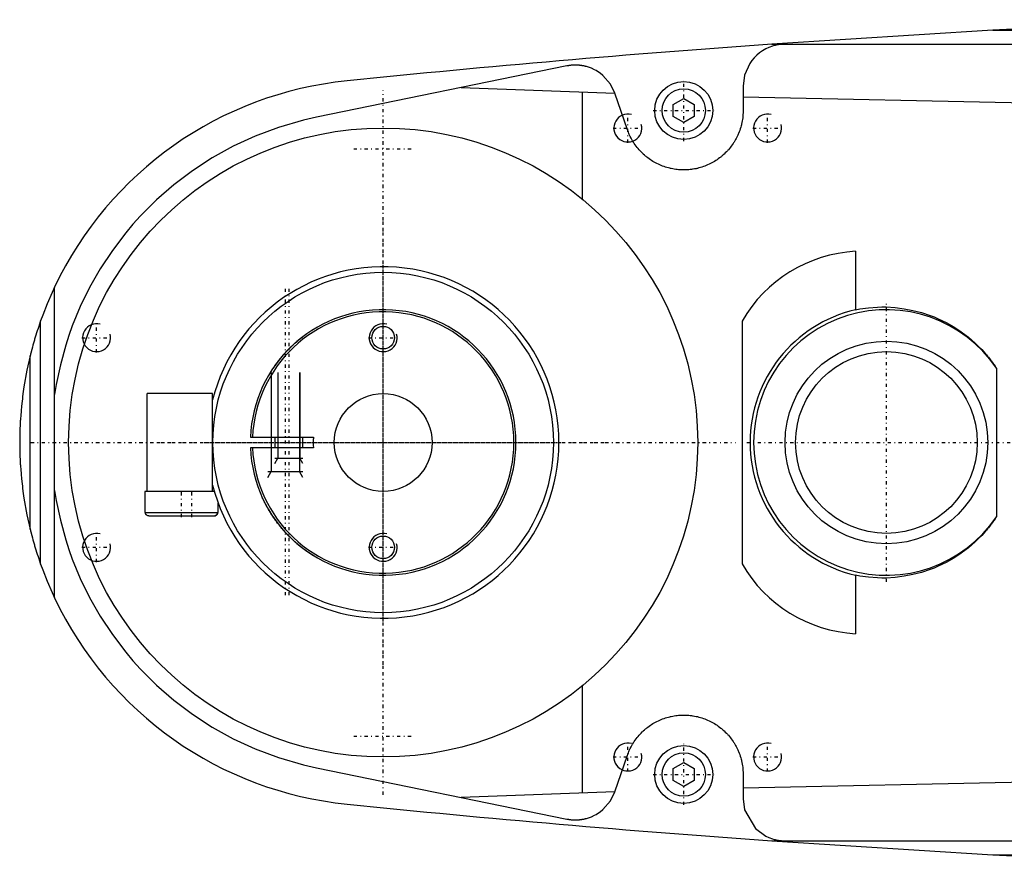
# Model space of a CAD drawing. Extents: x -602 to 168, y -90 to 90.
# Tile 1 of 5: x -602 to -461, y -60 to 60. Entities that reach past the tile are written whole.
import ezdxf

# ---------------------------------------------------------------- set-up
doc = ezdxf.new("R2010")
doc.units = 0
doc.linetypes.add('CENTER', pattern=[1.5, 0.45, -0.5, 0.05, -0.5])
for name, color, linetype in [('AM_0', 7, 'CONTINUOUS'), ('AM_10', 7, 'CONTINUOUS'), ('AM_7', 7, 'CENTER')]:
    doc.layers.add(name, color=color, linetype=linetype)

msp = doc.modelspace()

# ---------------------------------------------------------------- linework, layer by layer
at = {"layer": 'AM_0', "color": 7, "linetype": 'CONTINUOUS'}
for p, q in [((-431.04, 60.5), (-462.76, 59)), ((-462.76, 59), (-494.4, 57)), ((-462.76, 59), (-252.3, 59)), ((-494.4, 57), (-242.93, 57)), ((-523.7, 53.88), (-559.54, 46.53)), ((-538.83, 50.78), (-516.84, 49.99)), ((-498.5, 51), (-498.5, 47.5)), ((-521.5, 34.82), (-521.5, 50.13)), ((-515.04, 44.74), (-516.84, 49.99)), ((-498.5, 49.45), (-379.16, 47)), ((-508.5, 48.37), (-507, 49.23)), ((-508.5, 46.63), (-508.5, 48.37)), ((-507, 49.23), (-505.5, 48.37)), ((-505.5, 48.37), (-505.5, 46.63)), ((-507, 45.77), (-508.5, 46.63)), ((-505.5, 46.63), (-507, 45.77)), ((-482.43, 27.36), (-482.43, 18.99)), ((-597, -22.25), (-597, 22.25)), ((-599, -17.41), (-599, 17.41)), ((-498.65, 17.38), (-498.65, -17.38)), ((-600.5, -12.4), (-600.5, 12.4)), ((-462.27, 10.66), (-462.27, -10.66)), ((-583.75, -7), (-583.75, 7)), ((-574.4, 7), (-583.75, 7)), ((-574.4, -7), (-574.4, 7)), ((-568.99, 0.75), (-559.97, 0.75)), ((-565.5, 0.75), (-565.5, -0.75)), ((-561.5, -0.75), (-561.5, 0.75)), ((-559.97, -0.75), (-568.99, -0.75)), ((-584.1, -7), (-584.1, -10)), ((-574.16, -7), (-584.1, -7)), ((-573.6, -10), (-573.6, -8.69)), ((-584.1, -10), (-573.6, -10)), ((-583.51, -10.5), (-574.19, -10.5)), ((-482.43, -18.99), (-482.43, -27.36)), ((-521.5, -50.13), (-521.5, -34.82)), ((-516.84, -49.99), (-515.04, -44.74)), ((-508.5, -46.63), (-507, -45.77)), ((-507, -45.77), (-505.5, -46.63)), ((-559.54, -46.53), (-523.7, -53.88)), ((-508.5, -48.37), (-508.5, -46.63)), ((-505.5, -46.63), (-505.5, -48.37)), ((-379.16, -47), (-498.5, -49.45)), ((-498.5, -47.5), (-498.5, -51)), ((-507, -49.23), (-508.5, -48.37)), ((-505.5, -48.37), (-507, -49.23)), ((-516.84, -49.99), (-538.83, -50.78)), ((-494.4, -57), (-462.76, -59)), ((-494.4, -57), (-242.93, -57)), ((-462.76, -59), (-252.3, -59)), ((-462.76, -59), (-431.04, -60.5))]:
    msp.add_line(p, q, dxfattribs=at)
for points in [[(-492.5, 57, 0), (-492.51, 57, 0), (-492.52, 57, 0), (-492.54, 57, 0), (-492.54, 57, 0), (-492.55, 57, 0), (-492.57, 57, 0), (-492.58, 57, 0), (-492.59, 57, 0), (-492.61, 57, 0), (-492.62, 57, 0), (-492.63, 57, 0), (-492.64, 57, 0), (-492.65, 57, 0), (-492.67, 57, 0), (-492.68, 57, 0), (-492.7, 57, 0), (-492.71, 57, 0), (-492.72, 57, 0), (-492.73, 57, 0), (-492.74, 57, 0), (-492.75, 56.99, 0), (-492.76, 56.99, 0), (-492.77, 56.99, 0), (-492.78, 56.99, 0), (-492.8, 56.99, 0), (-492.81, 56.99, 0), (-492.81, 56.99, 0), (-492.83, 56.99, 0), (-492.84, 56.99, 0), (-492.86, 56.99, 0), (-492.87, 56.99, 0), (-492.89, 56.99, 0), (-492.89, 56.99, 0), (-492.9, 56.99, 0), (-492.91, 56.99, 0), (-492.93, 56.98, 0), (-492.94, 56.98, 0), (-492.96, 56.98, 0), (-492.97, 56.98, 0), (-492.98, 56.98, 0), (-492.99, 56.98, 0), (-493, 56.98, 0), (-493.02, 56.98, 0), (-493.03, 56.98, 0), (-493.04, 56.98, 0), (-493.06, 56.97, 0), (-493.07, 56.97, 0), (-493.07, 56.97, 0), (-493.09, 56.97, 0), (-493.1, 56.97, 0), (-493.15, 56.96, 0), (-493.24, 56.95, 0), (-493.28, 56.95, 0), (-493.33, 56.94, 0), (-493.41, 56.93, 0), (-493.5, 56.92, 0), (-493.58, 56.9, 0), (-493.67, 56.88, 0), (-493.76, 56.87, 0), (-493.8, 56.86, 0), (-493.84, 56.85, 0), (-493.93, 56.83, 0), (-494.01, 56.81, 0), (-494.05, 56.8, 0), (-494.3, 56.72, 0), (-494.8, 56.54, 0), (-495.27, 56.32, 0), (-495.72, 56.06, 0), (-496.15, 55.76, 0), (-496.55, 55.42, 0), (-496.74, 55.24, 0), (-496.92, 55.05, 0), (-497.26, 54.65, 0), (-497.56, 54.22, 0), (-498.3, 52.55, 0), (-498.5, 51, 0)], [(-516.84, 49.99, 0), (-517.47, 51.27, 0), (-518.57, 52.53, 0), (-518.94, 52.83, 0), (-519.34, 53.1, 0), (-519.54, 53.22, 0), (-519.75, 53.33, 0), (-520.19, 53.54, 0), (-520.63, 53.7, 0), (-520.9, 53.78, 0), (-520.98, 53.8, 0), (-521.06, 53.82, 0), (-521.09, 53.83, 0), (-521.13, 53.84, 0), (-521.21, 53.86, 0), (-521.29, 53.88, 0), (-521.37, 53.89, 0), (-521.45, 53.91, 0), (-521.52, 53.92, 0), (-521.56, 53.93, 0), (-521.6, 53.93, 0), (-521.68, 53.94, 0), (-521.76, 53.95, 0), (-521.84, 53.96, 0), (-521.92, 53.97, 0), (-521.97, 53.98, 0), (-521.98, 53.98, 0), (-521.99, 53.98, 0), (-522, 53.98, 0), (-522.01, 53.98, 0), (-522.02, 53.98, 0), (-522.03, 53.98, 0), (-522.04, 53.98, 0), (-522.05, 53.98, 0), (-522.06, 53.98, 0), (-522.07, 53.98, 0), (-522.08, 53.99, 0), (-522.09, 53.99, 0), (-522.1, 53.99, 0), (-522.11, 53.99, 0), (-522.13, 53.99, 0), (-522.14, 53.99, 0), (-522.15, 53.99, 0), (-522.16, 53.99, 0), (-522.16, 53.99, 0), (-522.18, 53.99, 0), (-522.19, 53.99, 0), (-522.2, 53.99, 0), (-522.22, 53.99, 0), (-522.23, 53.99, 0), (-522.24, 53.99, 0), (-522.24, 53.99, 0), (-522.26, 54, 0), (-522.27, 54, 0), (-522.28, 54, 0), (-522.28, 54, 0), (-522.3, 54, 0), (-522.31, 54, 0), (-522.32, 54, 0), (-522.32, 54, 0), (-522.34, 54, 0), (-522.35, 54, 0), (-522.36, 54, 0), (-522.38, 54, 0), (-522.39, 54, 0), (-522.4, 54, 0), (-522.4, 54, 0), (-522.42, 54, 0), (-522.43, 54, 0), (-522.44, 54, 0), (-522.46, 54, 0), (-522.47, 54, 0), (-522.48, 54, 0), (-522.48, 54, 0), (-522.5, 54, 0), (-522.51, 54, 0), (-522.52, 54, 0), (-522.52, 54, 0), (-522.54, 54, 0), (-522.55, 54, 0), (-522.56, 54, 0), (-522.56, 54, 0), (-522.58, 54, 0), (-522.59, 54, 0), (-522.6, 54, 0), (-522.62, 54, 0), (-522.63, 54, 0), (-522.64, 54, 0), (-522.64, 54, 0), (-522.66, 54, 0), (-522.67, 54, 0), (-522.68, 54, 0), (-522.7, 54, 0), (-522.71, 54, 0), (-522.72, 54, 0), (-522.72, 54, 0), (-522.74, 54, 0), (-522.75, 53.99, 0), (-522.76, 53.99, 0), (-522.78, 53.99, 0), (-522.79, 53.99, 0), (-522.8, 53.99, 0), (-522.8, 53.99, 0), (-522.82, 53.99, 0), (-522.83, 53.99, 0), (-522.84, 53.99, 0), (-522.86, 53.99, 0), (-522.87, 53.99, 0), (-522.88, 53.99, 0), (-522.88, 53.99, 0), (-522.9, 53.99, 0), (-522.91, 53.99, 0), (-522.92, 53.99, 0), (-522.94, 53.98, 0), (-522.95, 53.98, 0), (-522.96, 53.98, 0), (-522.96, 53.98, 0), (-522.97, 53.98, 0), (-522.99, 53.98, 0), (-522.99, 53.98, 0), (-523, 53.98, 0), (-523.01, 53.98, 0), (-523.03, 53.98, 0), (-523.03, 53.98, 0), (-523.04, 53.98, 0), (-523.05, 53.97, 0), (-523.07, 53.97, 0), (-523.11, 53.97, 0), (-523.19, 53.96, 0), (-523.27, 53.95, 0), (-523.35, 53.94, 0), (-523.43, 53.93, 0), (-523.47, 53.92, 0), (-523.51, 53.91, 0), (-523.59, 53.9, 0), (-523.67, 53.89, 0), (-523.7, 53.88, 0)], [(-559.54, 46.53, 0), (-561.41, 46.11, 0), (-564.99, 45.07, 0), (-568.3, 43.83, 0), (-569.89, 43.13, 0), (-571.45, 42.38, 0), (-574.44, 40.73, 0), (-577.27, 38.89, 0), (-579.93, 36.88, 0), (-582.42, 34.72, 0), (-584.72, 32.42, 0), (-585.8, 31.22, 0), (-586.83, 30, 0), (-588.74, 27.48, 0), (-590.47, 24.87, 0), (-591.99, 22.2, 0), (-593.33, 19.47, 0), (-594.47, 16.7, 0), (-594.97, 15.31, 0), (-595.42, 13.91, 0), (-596.18, 11.1, 0), (-596.77, 8.29, 0), (-597, 6.87, 0)], [(-498.5, 47.5, 0), (-498.5, 47.39, 0), (-498.51, 47.16, 0), (-498.52, 46.93, 0), (-498.53, 46.82, 0), (-498.54, 46.7, 0), (-498.56, 46.47, 0), (-498.59, 46.24, 0), (-498.63, 46.01, 0), (-498.67, 45.79, 0), (-498.73, 45.56, 0), (-498.75, 45.44, 0), (-498.78, 45.33, 0), (-498.85, 45.1, 0), (-498.91, 44.88, 0), (-498.99, 44.66, 0), (-499.07, 44.44, 0), (-499.16, 44.22, 0), (-499.21, 44.11, 0), (-499.25, 44, 0), (-499.35, 43.79, 0), (-499.46, 43.58, 0), (-499.51, 43.48, 0), (-499.57, 43.38, 0), (-499.68, 43.18, 0), (-499.8, 42.98, 0), (-499.86, 42.88, 0), (-499.93, 42.79, 0), (-500.05, 42.6, 0), (-500.19, 42.42, 0), (-500.32, 42.24, 0), (-500.46, 42.07, 0), (-500.6, 41.9, 0), (-500.68, 41.82, 0), (-500.75, 41.74, 0), (-500.9, 41.58, 0), (-501.05, 41.43, 0), (-501.21, 41.28, 0), (-501.37, 41.14, 0), (-501.53, 40.99, 0), (-501.62, 40.92, 0), (-501.7, 40.85, 0), (-501.87, 40.72, 0), (-502.05, 40.59, 0), (-502.23, 40.46, 0), (-502.41, 40.34, 0), (-502.6, 40.23, 0), (-502.7, 40.17, 0), (-502.79, 40.11, 0), (-502.98, 40.01, 0), (-503.18, 39.91, 0), (-503.38, 39.81, 0), (-503.58, 39.72, 0), (-503.78, 39.63, 0), (-503.88, 39.59, 0), (-503.99, 39.55, 0), (-504.19, 39.48, 0), (-504.4, 39.41, 0), (-504.61, 39.34, 0), (-504.82, 39.29, 0), (-505.03, 39.23, 0), (-505.13, 39.21, 0), (-505.24, 39.18, 0), (-505.45, 39.14, 0), (-505.66, 39.11, 0), (-505.76, 39.09, 0), (-505.87, 39.08, 0), (-506.08, 39.05, 0), (-506.29, 39.03, 0), (-506.39, 39.02, 0), (-506.5, 39.01, 0), (-506.7, 39.01, 0), (-506.91, 39, 0), (-507.11, 39, 0), (-507.32, 39.01, 0), (-507.52, 39.02, 0), (-507.63, 39.02, 0), (-507.73, 39.03, 0), (-507.94, 39.05, 0), (-508.15, 39.08, 0), (-508.36, 39.11, 0), (-508.57, 39.15, 0), (-508.78, 39.19, 0), (-508.88, 39.21, 0), (-508.99, 39.24, 0), (-509.2, 39.29, 0), (-509.41, 39.35, 0), (-509.61, 39.41, 0), (-509.82, 39.48, 0), (-510.02, 39.56, 0), (-510.13, 39.6, 0), (-510.23, 39.64, 0), (-510.43, 39.72, 0), (-510.63, 39.81, 0), (-510.83, 39.91, 0), (-511.02, 40.01, 0), (-511.21, 40.12, 0), (-511.31, 40.17, 0), (-511.4, 40.23, 0), (-511.59, 40.34, 0), (-511.77, 40.47, 0), (-511.95, 40.59, 0), (-512.13, 40.72, 0), (-512.3, 40.85, 0), (-512.38, 40.92, 0), (-512.47, 40.99, 0), (-512.63, 41.13, 0), (-512.79, 41.28, 0), (-512.87, 41.35, 0), (-512.95, 41.43, 0), (-513.1, 41.58, 0), (-513.24, 41.73, 0), (-513.32, 41.81, 0), (-513.39, 41.89, 0), (-513.53, 42.06, 0), (-513.67, 42.23, 0), (-513.81, 42.41, 0), (-513.94, 42.59, 0), (-514.07, 42.77, 0), (-514.13, 42.87, 0), (-514.19, 42.97, 0), (-514.31, 43.16, 0), (-514.42, 43.36, 0), (-514.53, 43.56, 0), (-514.64, 43.77, 0), (-514.74, 43.98, 0), (-514.79, 44.09, 0), (-514.83, 44.2, 0), (-514.92, 44.41, 0), (-515, 44.63, 0), (-515.04, 44.74, 0)], [(-597, 22.25, 0), (-597.37, 21.46, 0), (-598.06, 19.85, 0), (-598.7, 18.23, 0), (-599, 17.41, 0)], [(-482.43, 18.99, 0), (-481.81, 19.11, 0), (-480.56, 19.28, 0), (-479.3, 19.38, 0), (-478.66, 19.39, 0), (-478.02, 19.39, 0), (-476.73, 19.31, 0), (-475.46, 19.15, 0), (-474.2, 18.91, 0), (-472.96, 18.59, 0), (-471.75, 18.18, 0), (-471.16, 17.96, 0), (-470.58, 17.71, 0), (-469.45, 17.16, 0), (-468.37, 16.55, 0), (-467.31, 15.85, 0), (-466.28, 15.08, 0), (-465.29, 14.22, 0), (-464.81, 13.76, 0), (-464.35, 13.29, 0), (-463.83, 12.71, 0), (-463.68, 12.54, 0), (-463.54, 12.37, 0), (-463.47, 12.28, 0), (-463.4, 12.19, 0), (-463.26, 12.02, 0), (-463.12, 11.84, 0), (-462.98, 11.67, 0), (-462.85, 11.49, 0), (-462.72, 11.3, 0), (-462.65, 11.21, 0), (-462.59, 11.12, 0), (-462.46, 10.94, 0), (-462.33, 10.75, 0), (-462.27, 10.66, 0)], [(-599, 17.41, 0), (-599.06, 17.25, 0), (-599.17, 16.93, 0), (-599.27, 16.61, 0), (-599.33, 16.46, 0), (-599.38, 16.3, 0), (-599.48, 15.99, 0), (-599.58, 15.68, 0), (-599.67, 15.38, 0), (-599.77, 15.08, 0), (-599.86, 14.78, 0), (-599.9, 14.64, 0), (-599.94, 14.49, 0), (-600.02, 14.21, 0), (-600.1, 13.92, 0), (-600.18, 13.62, 0), (-600.26, 13.33, 0), (-600.3, 13.17, 0), (-600.32, 13.13, 0), (-600.33, 13.08, 0), (-600.33, 13.06, 0), (-600.34, 13.04, 0), (-600.35, 12.99, 0), (-600.36, 12.95, 0), (-600.37, 12.93, 0), (-600.37, 12.91, 0), (-600.38, 12.87, 0), (-600.39, 12.83, 0), (-600.4, 12.81, 0), (-600.4, 12.79, 0), (-600.41, 12.75, 0), (-600.42, 12.72, 0), (-600.43, 12.68, 0), (-600.44, 12.65, 0), (-600.45, 12.61, 0), (-600.45, 12.6, 0), (-600.46, 12.58, 0), (-600.46, 12.55, 0), (-600.47, 12.52, 0), (-600.48, 12.49, 0), (-600.48, 12.47, 0), (-600.49, 12.45, 0), (-600.49, 12.44, 0), (-600.49, 12.43, 0), (-600.5, 12.41, 0), (-600.5, 12.41, 0), (-600.5, 12.41, 0), (-600.5, 12.4, 0), (-600.5, 12.4, 0), (-600.5, 12.4, 0), (-600.5, 12.4, 0), (-600.5, 12.4, 0), (-600.5, 12.4, 0)], [(-565.5, 10.99, 0), (-565.5, 10.99, 0), (-565.5, 10.99, 0), (-565.49, 11, 0), (-565.49, 11, 0), (-565.49, 11.01, 0), (-565.48, 11.02, 0), (-565.46, 11.04, 0), (-565.45, 11.06, 0), (-565.44, 11.08, 0), (-565.42, 11.1, 0), (-565.41, 11.12, 0), (-565.4, 11.13, 0), (-565.38, 11.16, 0), (-565.35, 11.19, 0), (-565.33, 11.23, 0), (-565.3, 11.26, 0), (-565.28, 11.3, 0), (-565.26, 11.32, 0), (-565.25, 11.34, 0), (-565.22, 11.38, 0), (-565.19, 11.42, 0), (-565.17, 11.44, 0), (-565.15, 11.46, 0), (-565.12, 11.5, 0), (-565.09, 11.55, 0), (-565.07, 11.57, 0), (-565.05, 11.59, 0), (-565.02, 11.64, 0), (-564.99, 11.68, 0), (-564.95, 11.73, 0), (-564.91, 11.77, 0), (-564.88, 11.82, 0), (-564.86, 11.84, 0), (-564.84, 11.87, 0), (-564.8, 11.92, 0), (-564.76, 11.97, 0), (-564.72, 12.02, 0), (-564.68, 12.07, 0), (-564.63, 12.12, 0), (-564.61, 12.14, 0), (-564.59, 12.17, 0), (-564.55, 12.22, 0), (-564.5, 12.27, 0), (-564.46, 12.33, 0), (-564.41, 12.38, 0), (-564.37, 12.43, 0), (-564.34, 12.46, 0), (-564.32, 12.49, 0), (-564.27, 12.54, 0), (-564.23, 12.59, 0), (-564.18, 12.65, 0), (-564.13, 12.7, 0), (-564.08, 12.75, 0), (-564.06, 12.78, 0), (-564.03, 12.81, 0), (-563.99, 12.86, 0), (-563.94, 12.91, 0), (-563.89, 12.97, 0), (-563.84, 13.02, 0), (-563.79, 13.07, 0), (-563.76, 13.1, 0), (-563.74, 13.12, 0), (-563.69, 13.17, 0), (-563.64, 13.23, 0), (-563.62, 13.25, 0), (-563.59, 13.28, 0), (-563.54, 13.33, 0), (-563.5, 13.37, 0), (-563.47, 13.4, 0), (-563.45, 13.42, 0), (-563.4, 13.47, 0), (-563.35, 13.52, 0), (-563.3, 13.57, 0), (-563.25, 13.62, 0), (-563.19, 13.67, 0), (-563.17, 13.7, 0), (-563.14, 13.72, 0), (-563.09, 13.77, 0), (-563.04, 13.82, 0), (-562.99, 13.87, 0), (-562.93, 13.92, 0), (-562.88, 13.97, 0), (-562.85, 13.99, 0), (-562.83, 14.02, 0), (-562.78, 14.06, 0), (-562.72, 14.11, 0), (-562.67, 14.16, 0), (-562.62, 14.2, 0), (-562.57, 14.25, 0), (-562.54, 14.27, 0), (-562.52, 14.29, 0), (-562.47, 14.34, 0), (-562.42, 14.38, 0), (-562.37, 14.42, 0), (-562.32, 14.46, 0), (-562.27, 14.5, 0), (-562.25, 14.52, 0), (-562.23, 14.54, 0), (-562.18, 14.58, 0), (-562.14, 14.62, 0), (-562.1, 14.65, 0), (-562.05, 14.69, 0), (-562.01, 14.72, 0), (-561.99, 14.74, 0), (-561.97, 14.75, 0), (-561.93, 14.79, 0), (-561.89, 14.82, 0), (-561.87, 14.83, 0), (-561.86, 14.85, 0), (-561.82, 14.88, 0), (-561.78, 14.9, 0), (-561.77, 14.92, 0), (-561.75, 14.93, 0), (-561.72, 14.96, 0), (-561.69, 14.98, 0), (-561.66, 15, 0), (-561.63, 15.02, 0), (-561.61, 15.04, 0), (-561.6, 15.05, 0), (-561.59, 15.06, 0), (-561.57, 15.07, 0), (-561.55, 15.09, 0), (-561.54, 15.1, 0), (-561.52, 15.11, 0), (-561.51, 15.11, 0), (-561.51, 15.12, 0), (-561.51, 15.12, 0), (-561.5, 15.12, 0), (-561.5, 15.12, 0), (-561.5, 15.12, 0)], [(-600.5, 12.4, 0), (-600.96, 10.36, 0), (-601.39, 7.97, 0), (-601.49, 7.28, 0), (-601.58, 6.59, 0), (-601.62, 6.24, 0), (-601.66, 5.9, 0), (-601.74, 5.21, 0), (-601.8, 4.52, 0), (-601.86, 3.82, 0), (-601.89, 3.42, 0), (-601.9, 3.3, 0), (-601.9, 3.19, 0), (-601.91, 3.13, 0), (-601.91, 3.07, 0), (-601.92, 2.95, 0), (-601.92, 2.84, 0), (-601.93, 2.72, 0), (-601.93, 2.61, 0), (-601.94, 2.49, 0), (-601.94, 2.43, 0), (-601.95, 2.38, 0), (-601.95, 2.26, 0), (-601.96, 2.14, 0), (-601.96, 2.09, 0), (-601.96, 2.03, 0), (-601.96, 1.91, 0), (-601.97, 1.8, 0), (-601.97, 1.74, 0), (-601.97, 1.68, 0), (-601.98, 1.56, 0), (-601.98, 1.45, 0), (-601.98, 1.33, 0), (-601.99, 1.22, 0), (-601.99, 1.1, 0), (-601.99, 1.04, 0), (-601.99, 0.99, 0), (-601.99, 0.87, 0), (-601.99, 0.75, 0), (-602, 0.64, 0), (-602, 0.57, 0), (-602, 0.55, 0), (-602, 0.53, 0), (-602, 0.52, 0), (-602, 0.51, 0), (-602, 0.49, 0), (-602, 0.47, 0), (-602, 0.45, 0), (-602, 0.43, 0), (-602, 0.42, 0), (-602, 0.41, 0), (-602, 0.4, 0), (-602, 0.38, 0), (-602, 0.36, 0), (-602, 0.35, 0), (-602, 0.34, 0), (-602, 0.32, 0), (-602, 0.3, 0), (-602, 0.29, 0), (-602, 0.28, 0), (-602, 0.26, 0), (-602, 0.24, 0), (-602, 0.22, 0), (-602, 0.2, 0), (-602, 0.18, 0), (-602, 0.17, 0), (-602, 0.16, 0), (-602, 0.14, 0), (-602, 0.13, 0), (-602, 0.11, 0), (-602, 0.09, 0), (-602, 0.07, 0), (-602, 0.06, 0), (-602, 0.05, 0), (-602, 0.03, 0), (-602, 0.01, 0), (-602, 0, 0)], [(-602, 0, 0), (-602, -0.01, 0), (-602, -0.03, 0), (-602, -0.05, 0), (-602, -0.06, 0), (-602, -0.07, 0), (-602, -0.09, 0), (-602, -0.11, 0), (-602, -0.13, 0), (-602, -0.14, 0), (-602, -0.16, 0), (-602, -0.17, 0), (-602, -0.18, 0), (-602, -0.2, 0), (-602, -0.22, 0), (-602, -0.24, 0), (-602, -0.26, 0), (-602, -0.28, 0), (-602, -0.29, 0), (-602, -0.3, 0), (-602, -0.32, 0), (-602, -0.34, 0), (-602, -0.35, 0), (-602, -0.36, 0), (-602, -0.38, 0), (-602, -0.4, 0), (-602, -0.41, 0), (-602, -0.42, 0), (-602, -0.43, 0), (-602, -0.45, 0), (-602, -0.47, 0), (-602, -0.49, 0), (-602, -0.51, 0), (-602, -0.52, 0), (-602, -0.53, 0), (-602, -0.55, 0), (-602, -0.57, 0), (-602, -0.59, 0), (-602, -0.61, 0), (-602, -0.63, 0), (-602, -0.64, 0), (-602, -0.65, 0), (-602, -0.67, 0), (-602, -0.69, 0), (-601.99, -0.75, 0), (-601.99, -0.87, 0), (-601.99, -0.99, 0), (-601.99, -1.04, 0), (-601.99, -1.1, 0), (-601.99, -1.22, 0), (-601.98, -1.33, 0), (-601.98, -1.45, 0), (-601.98, -1.56, 0), (-601.97, -1.68, 0), (-601.97, -1.74, 0), (-601.97, -1.8, 0), (-601.96, -1.91, 0), (-601.96, -2.03, 0), (-601.96, -2.09, 0), (-601.96, -2.14, 0), (-601.95, -2.26, 0), (-601.95, -2.38, 0), (-601.94, -2.43, 0), (-601.94, -2.49, 0), (-601.93, -2.61, 0), (-601.93, -2.72, 0), (-601.92, -2.84, 0), (-601.92, -2.95, 0), (-601.91, -3.07, 0), (-601.91, -3.13, 0), (-601.9, -3.19, 0), (-601.9, -3.3, 0), (-601.89, -3.42, 0), (-601.86, -3.82, 0), (-601.8, -4.52, 0), (-601.74, -5.21, 0), (-601.66, -5.9, 0), (-601.62, -6.24, 0), (-601.58, -6.59, 0), (-601.49, -7.28, 0), (-601.39, -7.97, 0), (-600.96, -10.36, 0), (-600.5, -12.4, 0)], [(-597, -6.87, 0), (-596.77, -8.29, 0), (-596.18, -11.1, 0), (-595.42, -13.91, 0), (-594.97, -15.31, 0), (-594.47, -16.7, 0), (-593.33, -19.47, 0), (-591.99, -22.2, 0), (-590.47, -24.87, 0), (-588.74, -27.48, 0), (-586.83, -30, 0), (-585.8, -31.22, 0), (-584.72, -32.42, 0), (-582.42, -34.72, 0), (-579.93, -36.88, 0), (-577.27, -38.89, 0), (-574.44, -40.73, 0), (-571.45, -42.38, 0), (-569.89, -43.13, 0), (-568.3, -43.83, 0), (-564.99, -45.07, 0), (-561.41, -46.11, 0), (-559.54, -46.53, 0)], [(-559.75, -16.31, 0), (-559.75, -16.31, 0), (-559.76, -16.3, 0), (-559.77, -16.3, 0), (-559.77, -16.29, 0), (-559.78, -16.29, 0), (-559.8, -16.28, 0), (-559.82, -16.26, 0), (-559.85, -16.24, 0), (-559.89, -16.22, 0), (-559.93, -16.2, 0), (-559.95, -16.19, 0), (-559.97, -16.17, 0), (-560.02, -16.14, 0), (-560.08, -16.11, 0), (-560.13, -16.07, 0), (-560.2, -16.03, 0), (-560.26, -15.99, 0), (-560.3, -15.97, 0), (-560.33, -15.95, 0), (-560.4, -15.9, 0), (-560.48, -15.85, 0), (-560.51, -15.83, 0), (-560.55, -15.8, 0), (-560.63, -15.75, 0), (-560.71, -15.69, 0), (-560.75, -15.66, 0), (-560.8, -15.63, 0), (-560.88, -15.58, 0), (-560.97, -15.51, 0), (-561.06, -15.45, 0), (-561.15, -15.38, 0), (-561.24, -15.32, 0), (-561.29, -15.28, 0), (-561.34, -15.24, 0), (-561.44, -15.17, 0), (-561.54, -15.1, 0), (-561.64, -15.02, 0), (-561.74, -14.94, 0), (-561.84, -14.86, 0), (-561.89, -14.82, 0), (-561.94, -14.78, 0), (-562.05, -14.69, 0), (-562.15, -14.61, 0), (-562.26, -14.52, 0), (-562.36, -14.43, 0), (-562.47, -14.34, 0), (-562.52, -14.29, 0), (-562.57, -14.25, 0), (-562.68, -14.15, 0), (-562.78, -14.06, 0), (-562.88, -13.97, 0), (-562.98, -13.87, 0), (-563.08, -13.78, 0), (-563.13, -13.73, 0), (-563.18, -13.68, 0), (-563.28, -13.59, 0), (-563.38, -13.49, 0), (-563.47, -13.4, 0), (-563.57, -13.3, 0), (-563.66, -13.2, 0), (-563.71, -13.16, 0), (-563.75, -13.11, 0), (-563.85, -13.01, 0), (-563.94, -12.91, 0), (-563.99, -12.86, 0), (-564.04, -12.81, 0), (-564.13, -12.7, 0), (-564.22, -12.6, 0), (-564.27, -12.55, 0), (-564.31, -12.5, 0), (-564.4, -12.39, 0), (-564.49, -12.29, 0), (-564.58, -12.18, 0), (-564.67, -12.07, 0), (-564.76, -11.96, 0), (-564.8, -11.91, 0), (-564.85, -11.85, 0), (-564.93, -11.75, 0), (-565.02, -11.64, 0), (-565.1, -11.53, 0), (-565.19, -11.42, 0), (-565.27, -11.31, 0), (-565.31, -11.25, 0), (-565.35, -11.2, 0), (-565.43, -11.09, 0), (-565.51, -10.98, 0), (-565.58, -10.87, 0), (-565.66, -10.76, 0), (-565.73, -10.65, 0), (-565.77, -10.6, 0), (-565.81, -10.54, 0), (-565.88, -10.44, 0), (-565.95, -10.33, 0), (-566.02, -10.22, 0), (-566.08, -10.12, 0), (-566.15, -10.01, 0), (-566.18, -9.96, 0), (-566.21, -9.91, 0), (-566.27, -9.81, 0), (-566.33, -9.71, 0), (-566.39, -9.61, 0), (-566.45, -9.51, 0), (-566.5, -9.41, 0), (-566.53, -9.36, 0), (-566.56, -9.31, 0), (-566.62, -9.22, 0), (-566.67, -9.12, 0), (-566.7, -9.07, 0), (-566.72, -9.02, 0), (-566.77, -8.93, 0), (-566.82, -8.83, 0), (-566.85, -8.79, 0), (-566.87, -8.74, 0), (-566.91, -8.65, 0), (-566.96, -8.57, 0), (-567, -8.49, 0), (-567.04, -8.41, 0), (-567.07, -8.34, 0), (-567.09, -8.3, 0), (-567.11, -8.27, 0), (-567.14, -8.21, 0), (-567.16, -8.15, 0), (-567.19, -8.1, 0), (-567.21, -8.06, 0), (-567.22, -8.04, 0), (-567.22, -8.03, 0), (-567.22, -8.03, 0), (-567.22, -8.02, 0), (-567.22, -8.02, 0), (-567.23, -8.02, 0), (-567.23, -8.01, 0), (-567.23, -8.01, 0), (-567.23, -8.01, 0), (-567.23, -8, 0), (-567.24, -8, 0), (-567.24, -8, 0), (-567.24, -7.99, 0), (-567.24, -7.99, 0), (-567.24, -7.99, 0), (-567.24, -7.98, 0), (-567.24, -7.98, 0), (-567.24, -7.98, 0), (-567.24, -7.98, 0), (-567.25, -7.97, 0), (-567.25, -7.97, 0), (-567.25, -7.97, 0), (-567.25, -7.97, 0), (-567.25, -7.97, 0), (-567.25, -7.97, 0), (-567.25, -7.97, 0), (-567.25, -7.97, 0), (-567.25, -7.97, 0), (-567.25, -7.96, 0), (-567.25, -7.96, 0)], [(-583.83, -10.39, 0), (-583.84, -10.39, 0), (-583.86, -10.37, 0), (-583.87, -10.35, 0), (-583.88, -10.35, 0), (-583.89, -10.34, 0), (-583.91, -10.32, 0), (-583.92, -10.3, 0), (-583.94, -10.28, 0), (-583.95, -10.25, 0), (-583.96, -10.23, 0), (-583.97, -10.22, 0), (-583.98, -10.21, 0), (-583.99, -10.19, 0), (-583.99, -10.16, 0), (-584, -10.14, 0), (-584.01, -10.11, 0), (-584.01, -10.09, 0), (-584.02, -10.08, 0), (-584.02, -10.06, 0), (-584.02, -10.04, 0), (-584.02, -10.01, 0), (-584.02, -10, 0)], [(-583.74, -10.45, 0), (-583.75, -10.44, 0), (-583.77, -10.43, 0), (-583.79, -10.42, 0), (-583.81, -10.41, 0)], [(-583.51, -10.5, 0), (-583.52, -10.5, 0), (-583.53, -10.5, 0), (-583.54, -10.5, 0), (-583.55, -10.5, 0), (-583.55, -10.5, 0), (-583.57, -10.5, 0), (-583.58, -10.5, 0), (-583.59, -10.49, 0), (-583.6, -10.49, 0), (-583.61, -10.49, 0), (-583.62, -10.49, 0), (-583.62, -10.49, 0), (-583.64, -10.49, 0), (-583.65, -10.48, 0), (-583.66, -10.48, 0), (-583.67, -10.48, 0), (-583.68, -10.47, 0), (-583.69, -10.47, 0), (-583.69, -10.47, 0), (-583.7, -10.46, 0), (-583.71, -10.46, 0), (-583.72, -10.46, 0)], [(-574.19, -10.5, 0), (-574.18, -10.5, 0), (-574.18, -10.5, 0), (-574.17, -10.5, 0), (-574.16, -10.5, 0), (-574.16, -10.5, 0), (-574.15, -10.5, 0), (-574.15, -10.5, 0), (-574.14, -10.5, 0), (-574.13, -10.5, 0), (-574.12, -10.5, 0), (-574.12, -10.5, 0), (-574.12, -10.5, 0), (-574.11, -10.49, 0), (-574.1, -10.49, 0), (-574.1, -10.49, 0), (-574.09, -10.49, 0), (-574.08, -10.49, 0), (-574.08, -10.49, 0), (-574.07, -10.49, 0), (-574.07, -10.49, 0), (-574.06, -10.48, 0), (-574.05, -10.48, 0), (-574.05, -10.48, 0), (-574.04, -10.48, 0), (-574.04, -10.48, 0), (-574.03, -10.48, 0), (-574.03, -10.48, 0), (-574.02, -10.47, 0), (-574.02, -10.47, 0), (-574.01, -10.47, 0), (-574, -10.47, 0), (-574, -10.46, 0), (-573.99, -10.46, 0), (-573.99, -10.46, 0), (-573.98, -10.46, 0), (-573.98, -10.46, 0), (-573.97, -10.45, 0), (-573.96, -10.45, 0), (-573.96, -10.45, 0), (-573.95, -10.44, 0), (-573.95, -10.44, 0), (-573.94, -10.44, 0), (-573.94, -10.44, 0), (-573.93, -10.43, 0), (-573.92, -10.43, 0), (-573.92, -10.42, 0), (-573.91, -10.42, 0), (-573.91, -10.42, 0), (-573.91, -10.42, 0), (-573.9, -10.41, 0), (-573.89, -10.41, 0), (-573.89, -10.4, 0), (-573.88, -10.4, 0), (-573.88, -10.4, 0), (-573.87, -10.4, 0), (-573.87, -10.39, 0), (-573.86, -10.39, 0), (-573.86, -10.38, 0), (-573.85, -10.38, 0), (-573.85, -10.37, 0), (-573.84, -10.37, 0), (-573.84, -10.37, 0), (-573.84, -10.36, 0), (-573.83, -10.36, 0), (-573.83, -10.35, 0), (-573.83, -10.35, 0), (-573.82, -10.35, 0), (-573.82, -10.34, 0), (-573.81, -10.34, 0), (-573.81, -10.34, 0), (-573.81, -10.33, 0), (-573.8, -10.33, 0), (-573.8, -10.32, 0), (-573.79, -10.32, 0), (-573.79, -10.31, 0), (-573.78, -10.31, 0), (-573.78, -10.3, 0), (-573.78, -10.3, 0), (-573.77, -10.29, 0), (-573.77, -10.29, 0), (-573.76, -10.28, 0), (-573.76, -10.27, 0), (-573.76, -10.27, 0), (-573.76, -10.27, 0), (-573.75, -10.26, 0), (-573.75, -10.25, 0), (-573.74, -10.25, 0), (-573.74, -10.24, 0), (-573.74, -10.23, 0), (-573.74, -10.23, 0), (-573.73, -10.23, 0), (-573.73, -10.22, 0), (-573.73, -10.22, 0), (-573.72, -10.21, 0), (-573.72, -10.2, 0), (-573.72, -10.2, 0), (-573.72, -10.19, 0), (-573.72, -10.19, 0), (-573.71, -10.18, 0), (-573.71, -10.18, 0), (-573.71, -10.17, 0), (-573.71, -10.16, 0), (-573.7, -10.16, 0), (-573.7, -10.15, 0), (-573.7, -10.15, 0), (-573.7, -10.14, 0), (-573.7, -10.13, 0), (-573.7, -10.13, 0), (-573.69, -10.13, 0), (-573.69, -10.12, 0), (-573.69, -10.11, 0), (-573.69, -10.11, 0), (-573.69, -10.11, 0), (-573.69, -10.1, 0), (-573.69, -10.09, 0), (-573.68, -10.08, 0), (-573.68, -10.08, 0), (-573.68, -10.07, 0), (-573.68, -10.07, 0), (-573.68, -10.06, 0), (-573.68, -10.05, 0), (-573.68, -10.05, 0), (-573.68, -10.04, 0), (-573.68, -10.03, 0), (-573.68, -10.02, 0), (-573.68, -10.02, 0), (-573.68, -10.02, 0), (-573.68, -10.01, 0), (-573.68, -10, 0), (-573.68, -10, 0)], [(-573.98, -10.46, 0), (-573.98, -10.46, 0), (-573.99, -10.46, 0), (-574, -10.46, 0), (-574, -10.47, 0), (-574, -10.47, 0), (-574.01, -10.47, 0), (-574.02, -10.47, 0), (-574.02, -10.47, 0), (-574.03, -10.48, 0), (-574.04, -10.48, 0), (-574.04, -10.48, 0), (-574.04, -10.48, 0), (-574.05, -10.48, 0), (-574.06, -10.48, 0), (-574.06, -10.48, 0), (-574.07, -10.49, 0), (-574.08, -10.49, 0), (-574.08, -10.49, 0), (-574.08, -10.49, 0), (-574.09, -10.49, 0), (-574.1, -10.49, 0), (-574.1, -10.49, 0)], [(-573.87, -10.39, 0), (-573.89, -10.4, 0), (-573.92, -10.42, 0), (-573.95, -10.44, 0), (-573.96, -10.45, 0)], [(-573.68, -10, 0), (-573.68, -10.01, 0), (-573.68, -10.04, 0), (-573.68, -10.06, 0), (-573.68, -10.07, 0), (-573.68, -10.08, 0), (-573.69, -10.11, 0), (-573.7, -10.13, 0), (-573.7, -10.15, 0), (-573.71, -10.18, 0), (-573.72, -10.2, 0), (-573.72, -10.21, 0), (-573.73, -10.22, 0), (-573.74, -10.24, 0), (-573.75, -10.26, 0), (-573.77, -10.28, 0), (-573.78, -10.3, 0), (-573.8, -10.32, 0), (-573.8, -10.33, 0), (-573.81, -10.34, 0), (-573.83, -10.36, 0), (-573.85, -10.37, 0), (-573.85, -10.38, 0)], [(-462.27, -10.66, 0), (-462.33, -10.75, 0), (-462.46, -10.94, 0), (-462.59, -11.12, 0), (-462.65, -11.21, 0), (-462.72, -11.3, 0), (-462.85, -11.49, 0), (-462.98, -11.67, 0), (-463.12, -11.84, 0), (-463.26, -12.02, 0), (-463.4, -12.19, 0), (-463.47, -12.28, 0), (-463.54, -12.37, 0), (-463.68, -12.54, 0), (-463.83, -12.71, 0), (-464.35, -13.29, 0), (-464.81, -13.76, 0), (-465.29, -14.22, 0), (-466.28, -15.08, 0), (-467.31, -15.85, 0), (-468.37, -16.55, 0), (-469.45, -17.16, 0), (-470.58, -17.71, 0), (-471.16, -17.96, 0), (-471.75, -18.18, 0), (-472.96, -18.59, 0), (-474.2, -18.91, 0), (-475.46, -19.15, 0), (-476.73, -19.31, 0), (-478.02, -19.39, 0), (-478.66, -19.39, 0), (-479.3, -19.38, 0), (-480.56, -19.28, 0), (-481.81, -19.11, 0), (-482.43, -18.99, 0)], [(-600.5, -12.4, 0), (-600.5, -12.4, 0), (-600.5, -12.4, 0), (-600.5, -12.4, 0), (-600.5, -12.4, 0), (-600.5, -12.4, 0), (-600.5, -12.41, 0), (-600.5, -12.41, 0), (-600.5, -12.41, 0), (-600.49, -12.43, 0), (-600.49, -12.44, 0), (-600.49, -12.45, 0), (-600.48, -12.47, 0), (-600.48, -12.49, 0), (-600.47, -12.52, 0), (-600.46, -12.55, 0), (-600.46, -12.58, 0), (-600.45, -12.6, 0), (-600.45, -12.61, 0), (-600.44, -12.65, 0), (-600.43, -12.68, 0), (-600.42, -12.72, 0), (-600.41, -12.75, 0), (-600.4, -12.79, 0), (-600.4, -12.81, 0), (-600.39, -12.83, 0), (-600.38, -12.87, 0), (-600.37, -12.91, 0), (-600.37, -12.93, 0), (-600.36, -12.95, 0), (-600.35, -12.99, 0), (-600.34, -13.04, 0), (-600.33, -13.06, 0), (-600.33, -13.08, 0), (-600.32, -13.13, 0), (-600.3, -13.17, 0), (-600.26, -13.33, 0), (-600.18, -13.62, 0), (-600.1, -13.92, 0), (-600.02, -14.21, 0), (-599.94, -14.49, 0), (-599.9, -14.64, 0), (-599.86, -14.78, 0), (-599.77, -15.08, 0), (-599.67, -15.38, 0), (-599.58, -15.68, 0), (-599.48, -15.99, 0), (-599.38, -16.3, 0), (-599.33, -16.46, 0), (-599.27, -16.61, 0), (-599.17, -16.93, 0), (-599.06, -17.25, 0), (-599, -17.41, 0)], [(-599, -17.41, 0), (-598.7, -18.23, 0), (-598.06, -19.85, 0), (-597.37, -21.46, 0), (-597, -22.25, 0)], [(-515.04, -44.74, 0), (-515, -44.63, 0), (-514.92, -44.41, 0), (-514.83, -44.2, 0), (-514.79, -44.09, 0), (-514.74, -43.98, 0), (-514.64, -43.77, 0), (-514.54, -43.57, 0), (-514.43, -43.36, 0), (-514.31, -43.16, 0), (-514.19, -42.97, 0), (-514.13, -42.87, 0), (-514.07, -42.78, 0), (-513.94, -42.59, 0), (-513.81, -42.41, 0), (-513.67, -42.23, 0), (-513.53, -42.06, 0), (-513.39, -41.89, 0), (-513.32, -41.81, 0), (-513.24, -41.73, 0), (-513.09, -41.57, 0), (-512.94, -41.42, 0), (-512.87, -41.35, 0), (-512.79, -41.28, 0), (-512.63, -41.13, 0), (-512.47, -40.99, 0), (-512.38, -40.92, 0), (-512.3, -40.85, 0), (-512.13, -40.72, 0), (-511.95, -40.59, 0), (-511.77, -40.47, 0), (-511.59, -40.35, 0), (-511.4, -40.23, 0), (-511.31, -40.17, 0), (-511.22, -40.12, 0), (-511.02, -40.01, 0), (-510.83, -39.91, 0), (-510.63, -39.81, 0), (-510.43, -39.72, 0), (-510.23, -39.64, 0), (-510.13, -39.6, 0), (-510.03, -39.56, 0), (-509.82, -39.48, 0), (-509.61, -39.41, 0), (-509.41, -39.35, 0), (-509.2, -39.29, 0), (-508.99, -39.24, 0), (-508.88, -39.21, 0), (-508.78, -39.19, 0), (-508.57, -39.15, 0), (-508.36, -39.11, 0), (-508.15, -39.08, 0), (-507.94, -39.05, 0), (-507.73, -39.03, 0), (-507.62, -39.02, 0), (-507.52, -39.02, 0), (-507.31, -39.01, 0), (-507.11, -39, 0), (-506.91, -39, 0), (-506.7, -39.01, 0), (-506.49, -39.02, 0), (-506.39, -39.02, 0), (-506.29, -39.03, 0), (-506.08, -39.05, 0), (-505.87, -39.08, 0), (-505.76, -39.09, 0), (-505.66, -39.11, 0), (-505.45, -39.14, 0), (-505.24, -39.19, 0), (-505.13, -39.21, 0), (-505.03, -39.23, 0), (-504.82, -39.29, 0), (-504.61, -39.34, 0), (-504.4, -39.41, 0), (-504.19, -39.48, 0), (-503.98, -39.55, 0), (-503.88, -39.59, 0), (-503.78, -39.63, 0), (-503.58, -39.72, 0), (-503.38, -39.81, 0), (-503.18, -39.91, 0), (-502.98, -40.01, 0), (-502.79, -40.12, 0), (-502.69, -40.17, 0), (-502.6, -40.23, 0), (-502.41, -40.34, 0), (-502.23, -40.47, 0), (-502.05, -40.59, 0), (-501.87, -40.72, 0), (-501.7, -40.86, 0), (-501.61, -40.92, 0), (-501.53, -40.99, 0), (-501.37, -41.14, 0), (-501.2, -41.28, 0), (-501.05, -41.43, 0), (-500.9, -41.58, 0), (-500.75, -41.74, 0), (-500.68, -41.82, 0), (-500.6, -41.9, 0), (-500.46, -42.07, 0), (-500.32, -42.24, 0), (-500.19, -42.42, 0), (-500.05, -42.6, 0), (-499.92, -42.79, 0), (-499.86, -42.88, 0), (-499.8, -42.98, 0), (-499.68, -43.18, 0), (-499.57, -43.38, 0), (-499.51, -43.48, 0), (-499.46, -43.58, 0), (-499.35, -43.79, 0), (-499.25, -44, 0), (-499.21, -44.11, 0), (-499.16, -44.22, 0), (-499.07, -44.44, 0), (-498.99, -44.66, 0), (-498.91, -44.88, 0), (-498.84, -45.1, 0), (-498.78, -45.33, 0), (-498.75, -45.44, 0), (-498.73, -45.56, 0), (-498.67, -45.79, 0), (-498.63, -46.02, 0), (-498.59, -46.25, 0), (-498.56, -46.47, 0), (-498.54, -46.7, 0), (-498.53, -46.82, 0), (-498.52, -46.93, 0), (-498.51, -47.16, 0), (-498.5, -47.39, 0), (-498.5, -47.5, 0)], [(-523.7, -53.88, 0), (-523.67, -53.89, 0), (-523.59, -53.9, 0), (-523.51, -53.91, 0), (-523.47, -53.92, 0), (-523.43, -53.93, 0), (-523.35, -53.94, 0), (-523.27, -53.95, 0), (-523.19, -53.96, 0), (-523.11, -53.97, 0), (-523.03, -53.98, 0), (-522.99, -53.98, 0), (-522.99, -53.98, 0), (-522.97, -53.98, 0), (-522.96, -53.98, 0), (-522.96, -53.98, 0), (-522.95, -53.98, 0), (-522.94, -53.98, 0), (-522.92, -53.99, 0), (-522.91, -53.99, 0), (-522.9, -53.99, 0), (-522.88, -53.99, 0), (-522.88, -53.99, 0), (-522.87, -53.99, 0), (-522.86, -53.99, 0), (-522.84, -53.99, 0), (-522.83, -53.99, 0), (-522.82, -53.99, 0), (-522.8, -53.99, 0), (-522.8, -53.99, 0), (-522.79, -53.99, 0), (-522.78, -53.99, 0), (-522.76, -53.99, 0), (-522.75, -53.99, 0), (-522.74, -54, 0), (-522.72, -54, 0), (-522.72, -54, 0), (-522.71, -54, 0), (-522.7, -54, 0), (-522.68, -54, 0), (-522.67, -54, 0), (-522.66, -54, 0), (-522.64, -54, 0), (-522.64, -54, 0), (-522.63, -54, 0), (-522.62, -54, 0), (-522.6, -54, 0), (-522.59, -54, 0), (-522.58, -54, 0), (-522.56, -54, 0), (-522.56, -54, 0), (-522.55, -54, 0), (-522.54, -54, 0), (-522.52, -54, 0), (-522.52, -54, 0), (-522.51, -54, 0), (-522.5, -54, 0), (-522.48, -54, 0), (-522.48, -54, 0), (-522.47, -54, 0), (-522.46, -54, 0), (-522.44, -54, 0), (-522.43, -54, 0), (-522.42, -54, 0), (-522.4, -54, 0), (-522.4, -54, 0), (-522.39, -54, 0), (-522.38, -54, 0), (-522.36, -54, 0), (-522.35, -54, 0), (-522.34, -54, 0), (-522.32, -54, 0), (-522.32, -54, 0), (-522.31, -54, 0), (-522.3, -54, 0), (-522.28, -54, 0), (-522.28, -54, 0), (-522.27, -54, 0), (-522.26, -54, 0), (-522.24, -53.99, 0), (-522.24, -53.99, 0), (-522.23, -53.99, 0), (-522.22, -53.99, 0), (-522.2, -53.99, 0), (-522.19, -53.99, 0), (-522.18, -53.99, 0), (-522.16, -53.99, 0), (-522.16, -53.99, 0), (-522.15, -53.99, 0), (-522.14, -53.99, 0), (-522.13, -53.99, 0), (-522.11, -53.99, 0), (-522.1, -53.99, 0), (-522.09, -53.99, 0), (-522.08, -53.99, 0), (-522.07, -53.98, 0), (-522.06, -53.98, 0), (-522.05, -53.98, 0), (-522.04, -53.98, 0), (-522.03, -53.98, 0), (-522.02, -53.98, 0), (-522.01, -53.98, 0), (-522, -53.98, 0), (-521.99, -53.98, 0), (-521.98, -53.98, 0), (-521.97, -53.98, 0), (-521.92, -53.97, 0), (-521.84, -53.96, 0), (-521.76, -53.95, 0), (-521.68, -53.94, 0), (-521.6, -53.93, 0), (-521.56, -53.93, 0), (-521.52, -53.92, 0), (-521.45, -53.91, 0), (-521.37, -53.89, 0), (-521.29, -53.88, 0), (-521.21, -53.86, 0), (-521.13, -53.84, 0), (-521.09, -53.83, 0), (-521.06, -53.82, 0), (-520.98, -53.8, 0), (-520.9, -53.78, 0), (-520.63, -53.7, 0), (-520.19, -53.54, 0), (-519.75, -53.33, 0), (-519.54, -53.22, 0), (-519.34, -53.1, 0), (-518.94, -52.83, 0), (-518.57, -52.53, 0), (-517.47, -51.27, 0), (-516.84, -49.99, 0)], [(-498.5, -51, 0), (-498.3, -52.55, 0), (-496.74, -55.24, 0), (-495.27, -56.32, 0), (-494.8, -56.54, 0), (-494.3, -56.72, 0), (-494.05, -56.8, 0), (-494.01, -56.81, 0), (-493.93, -56.83, 0), (-493.84, -56.85, 0), (-493.8, -56.86, 0), (-493.76, -56.87, 0), (-493.67, -56.88, 0), (-493.58, -56.9, 0), (-493.5, -56.92, 0), (-493.41, -56.93, 0), (-493.33, -56.94, 0), (-493.28, -56.95, 0), (-493.24, -56.95, 0), (-493.15, -56.96, 0), (-493.07, -56.97, 0), (-493.02, -56.98, 0), (-493, -56.98, 0), (-492.99, -56.98, 0), (-492.98, -56.98, 0), (-492.97, -56.98, 0), (-492.96, -56.98, 0), (-492.94, -56.98, 0), (-492.93, -56.98, 0), (-492.91, -56.99, 0), (-492.9, -56.99, 0), (-492.89, -56.99, 0), (-492.89, -56.99, 0), (-492.87, -56.99, 0), (-492.86, -56.99, 0), (-492.84, -56.99, 0), (-492.83, -56.99, 0), (-492.81, -56.99, 0), (-492.81, -56.99, 0), (-492.8, -56.99, 0), (-492.78, -56.99, 0), (-492.77, -56.99, 0), (-492.76, -56.99, 0), (-492.75, -56.99, 0), (-492.74, -57, 0), (-492.73, -57, 0), (-492.72, -57, 0), (-492.71, -57, 0), (-492.7, -57, 0), (-492.68, -57, 0), (-492.67, -57, 0), (-492.65, -57, 0), (-492.64, -57, 0), (-492.63, -57, 0), (-492.62, -57, 0), (-492.61, -57, 0), (-492.59, -57, 0), (-492.58, -57, 0), (-492.57, -57, 0), (-492.55, -57, 0), (-492.54, -57, 0), (-492.54, -57, 0), (-492.52, -57, 0), (-492.51, -57, 0), (-492.5, -57, 0)]]:
    msp.add_polyline3d(points, dxfattribs=at)
for centre, radius in [((-507, 47.5), 4.15), ((-507, 47.5), 3.1), ((-550, 0), 45), ((-550, 0), 24.35), ((-550, 15), 1.62), ((-478, 0), 14.5), ((-478, 0), 13), ((-550, 0), 7), ((-550, -15), 1.62), ((-507, -47.5), 4.15), ((-507, -47.5), 3.1)]:
    msp.add_circle(centre, radius, dxfattribs=at)
for centre, radius, start, end in [((-352.42, -1937.95), 2000, 94.07093, 95.81789), ((-550, 0), 52, 95.6838, 154.6683), ((-481.32, 7.39), 20, 93.1819, 150.0439), ((-550, 0), 25.15, 194.0276, 165.9724), ((-550, 0), 19, 182.2623, 177.7377), ((-550, 0), 18.7, 182.2986, 177.7014), ((-478, 0), 19.5, 103.1294, 256.8706), ((-478, 0), 19, 34.1216, 325.8784), ((-550, 0), 10, 175.6988, 180), ((-550, 0), 10, 175.6988, 184.3012), ((-481.32, -7.39), 20, 209.9561, 266.8181), ((-550, 0), 52, 205.3317, 264.3162), ((-352.42, 1937.95), 2000, 264.18211, 265.92907)]:
    msp.add_arc(centre, radius, start, end, dxfattribs=at)
at = {"layer": 'AM_10', "color": 7, "linetype": 'CONTINUOUS'}
for p, q in [((-566.01, 10), (-566.01, -4.15)), ((-565.07, 10), (-565.07, -2.26)), ((-561.99, 10), (-561.99, -4.15)), ((-561.93, 10), (-561.93, -2.26)), ((-565.5, -3), (-565.07, -2.26)), ((-565.5, -2.26), (-561.5, -2.26)), ((-561.5, -3), (-561.93, -2.26)), ((-566.5, -5), (-566.01, -4.15)), ((-566.5, -4.15), (-561.5, -4.15)), ((-561.5, -5), (-561.99, -4.15))]:
    msp.add_line(p, q, dxfattribs=at)
for centre in [(-515, 45), (-495, 45), (-591, 15), (-550, 15), (-591, -15), (-550, -15), (-515, -45), (-495, -45)]:
    msp.add_arc(centre, 2, 75, 15, dxfattribs=at)
at = {"layer": 'AM_7', "color": 4, "linetype": 'CENTER'}
for p, q in [((-507, 43.14), (-507, 51.86)), ((-550, -50.4), (-550, 50.4)), ((-550, -47.25), (-550, 47.25)), ((-515, 42.9), (-515, 47.1)), ((-511.36, 47.5), (-502.64, 47.5)), ((-495, 42.9), (-495, 47.1)), ((-517.1, 45), (-512.9, 45)), ((-497.1, 45), (-492.9, 45)), ((-554.2, 42), (-545.8, 42)), ((-550, -32.39), (-550, 32.39)), ((-550, -25.38), (-550, 25.38)), ((-550, -24.83), (-550, 24.83)), ((-564, 22), (-564, -22)), ((-563.5, 22), (-563.5, -22)), ((-550, -21), (-550, 21)), ((-478, -19.95), (-478, 19.95)), ((-591, 12.9), (-591, 17.1)), ((-593.1, 15), (-588.9, 15)), ((-552.1, 15), (-547.9, 15)), ((-600.4, 0), (-499.6, 0)), ((-597.25, 0), (-502.75, 0)), ((-582.39, 0), (-517.61, 0)), ((-575.38, 0), (-524.62, 0)), ((-574.83, 0), (-525.17, 0)), ((-571, 0), (-529, 0)), ((-497.95, 0), (-458.05, 0)), ((-578.85, -10.67), (-578.85, -6.82)), ((-578.85, -10.67), (-578.85, -6.82)), ((-577.35, -10.67), (-577.35, -6.82)), ((-591, -17.1), (-591, -12.9)), ((-593.1, -15), (-588.9, -15)), ((-552.1, -15), (-547.9, -15)), ((-554.2, -42), (-545.8, -42)), ((-515, -47.1), (-515, -42.9)), ((-507, -51.86), (-507, -43.14)), ((-495, -47.1), (-495, -42.9)), ((-517.1, -45), (-512.9, -45)), ((-497.1, -45), (-492.9, -45)), ((-511.36, -47.5), (-502.64, -47.5))]:
    msp.add_line(p, q, dxfattribs=at)

doc.saveas('drawing.dxf')
